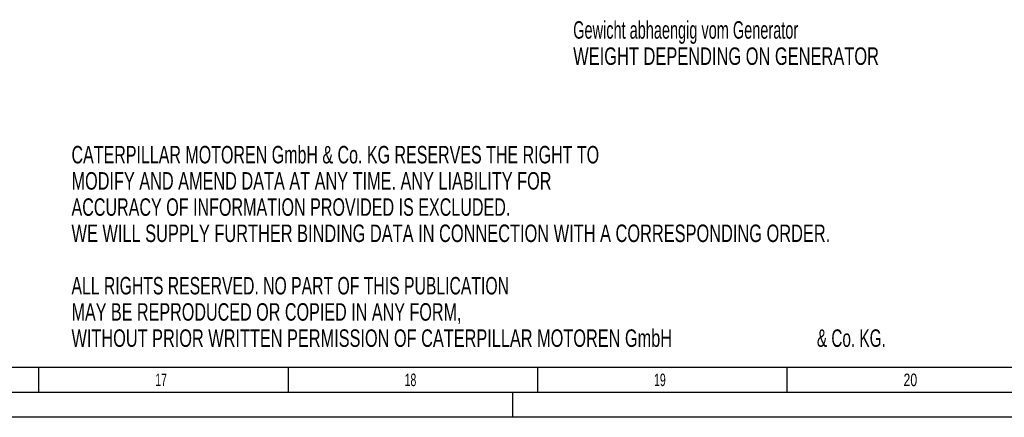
# Model space of a CAD drawing. Header units: millimetres. Extents: x 0 to 1189, y 0 to 841.
# Tile 154 of 182: x 791 to 988, y 0 to 80. Entities that reach past the tile are written whole.
import ezdxf

# ---------------------------------------------------------------- set-up
doc = ezdxf.new("R2010")
doc.units = ezdxf.units.MM
doc.header["$LTSCALE"] = 65.395
doc.layers.get('0').update_dxf_attribs({"linetype": 'CONTINUOUS'})
doc.styles.get("Standard").update_dxf_attribs({"font": 'txt', "width": 0.6})
doc.styles.add('TEXTSTYLE_2', font='txt')

msp = doc.modelspace()

# ---------------------------------------------------------------- linework, layer by layer
at = {"color": 5, "linetype": 'CONTINUOUS'}
for p, q in [((1179, 10), (10, 10)), ((794.5, 5), (794.5, 10)), ((844.5, 5), (844.5, 10)), ((894.5, 5), (894.5, 10)), ((944.5, 5), (944.5, 10)), ((889.5, 0), (889.5, 5)), ((1189, 0), (0, 0))]:
    msp.add_line(p, q, dxfattribs=at)
at = {"color": 6, "linetype": 'CONTINUOUS'}
msp.add_line((1184, 5), (5, 5), dxfattribs=at)

# ---------------------------------------------------------------- texts
at = {"color": 2, "linetype": 'CONTINUOUS'}
for s, width, p in [('Gewicht abhaengig vom Generator', 0.621352, (901.60093, 75.84327)), ('WEIGHT DEPENDING ON GENERATOR', 0.703612, (901.60093, 70.59327)), ('CATERPILLAR MOTOREN GmbH & Co. KG RESERVES THE RIGHT TO ', 0.685799, (801.02989, 50.85947)), ('MODIFY AND AMEND DATA AT ANY TIME. ANY LIABILITY FOR ', 0.696765, (801.02989, 45.60947)), ('ACCURACY OF INFORMATION PROVIDED IS EXCLUDED. ', 0.688923, (801.02989, 40.35947)), ('WE WILL SUPPLY FURTHER BINDING DATA IN CONNECTION WITH A CORRESPONDING ORDER.', 0.701299, (801.02989, 35.10947)), ('ALL RIGHTS RESERVED. NO PART OF THIS PUBLICATION ', 0.674441, (801.02989, 24.60947)), ('MAY BE REPRODUCED OR COPIED IN ANY FORM, ', 0.691057, (801.02989, 19.35947)), ('WITHOUT PRIOR WRITTEN PERMISSION OF CATERPILLAR MOTOREN GmbH ', 0.698283, (801.02989, 14.10947)), ('& Co. KG.', 0.656085, (950.44656, 14.10947))]:
    msp.add_text(s, height=3.5, dxfattribs=dict(at, width=width)).set_placement(p)
at = {"color": 5, "linetype": 'CONTINUOUS', "style": 'TEXTSTYLE_2'}
for s, width, p in [('17', 0.630952, (817.806, 6.248)), ('18', 0.630952, (867.806, 6.248)), ('19', 0.630952, (917.806, 6.248)), ('20', 0.738095, (967.806, 6.248))]:
    msp.add_text(s, height=2.50001, dxfattribs=dict(at, width=width)).set_placement(p)

doc.saveas('drawing.dxf')
